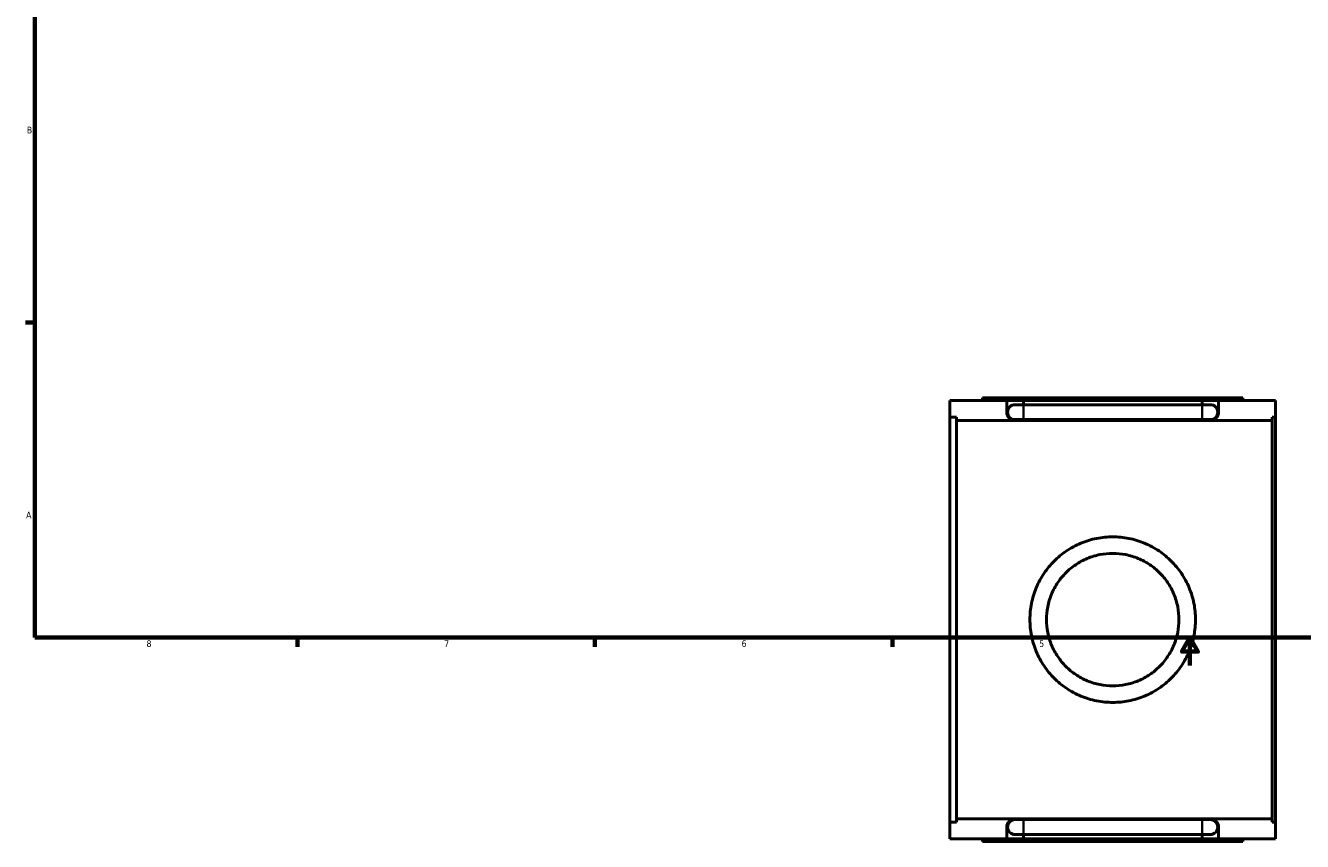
# Model space of a CAD drawing. Header units: inches. Extents: x -1.5 to 40.4, y -1.9 to 40.3.
# Tile 1 of 6: x 0.4 to 18.6, y -1.9 to 9.7. Entities that reach past the tile are written whole.
import ezdxf

# ---------------------------------------------------------------- set-up
doc = ezdxf.new("R2010")
doc.units = ezdxf.units.IN
doc.header["$MEASUREMENT"] = 0
for name, color, linetype, lineweight in [('Border (ANSI)', 7, 'Continuous', 70), ('Visible (ANSI)', 7, 'Continuous', 50), ('Visible Narrow (ANSI)', 7, 'Continuous', 35)]:
    doc.layers.add(name, color=color, linetype=linetype, lineweight=lineweight)
doc.styles.add('Note Text (ANSI)', font='tahoma.ttf')

# ---------------------------------------------------------------- blocks, each defined once
blk = doc.blocks.new('Borders Default Border')
at = {"layer": 'Border (ANSI)'}
for p, q in [((0.5, 5.5), (0.366, 5.5)), ((4.25, 1), (4.25, 0.866)), ((8.5, 1), (8.5, 0.866)), ((12.75, 1), (12.75, 0.866))]:
    blk.add_line(p, q, dxfattribs=at)
at = {"layer": 'Border (ANSI)', "flags": 128}
for points in [[(0.5, 1), (0.5, 21), (33.5, 21), (33.5, 1), (0.5, 1)], [(17, 0.6), (17, 1), (16.885, 0.8), (17.115, 0.8), (17, 1)]]:
    blk.add_lwpolyline(points, dxfattribs=at)
at = {"layer": 'Border (ANSI)', "color": 5, "true_color": 0x0000ff, "char_height": 0.0945, "attachment_point": 7, "style": 'Note Text (ANSI)'}
for s, insert in [('B', (0.384, 8.203)), ('A', (0.373, 2.703)), ('8', (2.094, 0.863)), ('7', (6.346, 0.866)), ('6', (10.595, 0.864)), ('5', (14.847, 0.864))]:
    blk.add_mtext(s, dxfattribs=dict(at, insert=insert))

msp = doc.modelspace()

# ---------------------------------------------------------------- linework, layer by layer
at = {"layer": 'Visible (ANSI)'}
for p, q in [((13.5719, 4.1506), (13.5719, 4.3859)), ((14.3837, 4.3859), (13.5719, 4.3859)), ((17.7569, 4.4253), (14.0369, 4.4253)), ((14.0369, 4.3859), (14.0369, 4.4253)), ((14.3837, 4.2199), (14.3837, 4.3859)), ((14.62, 4.3859), (14.3837, 4.3859)), ((17.1737, 4.3859), (14.62, 4.3859)), ((14.62, 4.3859), (14.62, 4.3262)), ((17.1737, 4.3262), (17.1737, 4.3859)), ((17.41, 4.3859), (17.1737, 4.3859)), ((18.2219, 4.3859), (17.41, 4.3859)), ((17.41, 4.3859), (17.41, 4.2199)), ((17.7569, 4.4253), (17.7569, 4.3859)), ((18.2219, 4.3859), (18.2219, 4.1493)), ((14.62, 4.3262), (14.5019, 4.3262)), ((17.1737, 4.3262), (14.62, 4.3262)), ((17.2919, 4.3262), (17.1737, 4.3262)), ((13.5719, -1.6387), (13.5719, 4.1506)), ((13.5719, 4.1506), (13.6649, 4.1506)), ((13.6649, -1.6387), (13.6649, 4.1506)), ((14.5019, 4.1018), (13.6649, 4.1018)), ((14.5019, 4.1136), (14.62, 4.1136)), ((17.2919, 4.1018), (14.5019, 4.1018)), ((17.1737, 4.1136), (14.62, 4.1136)), ((17.1737, 4.1136), (17.2919, 4.1136)), ((18.1754, 4.1018), (17.2919, 4.1018)), ((18.1754, 4.1493), (18.2219, 4.1493)), ((18.1754, 4.1493), (18.1754, -1.6374)), ((18.2219, 4.1493), (18.2219, -1.6374)), ((13.6649, -1.6387), (13.5719, -1.6387)), ((13.5719, -1.8741), (13.5719, -1.6387)), ((14.5019, -1.5899), (13.6649, -1.5899)), ((17.2919, -1.5899), (14.5019, -1.5899)), ((14.62, -1.6017), (14.5019, -1.6017)), ((14.62, -1.6017), (17.1737, -1.6017)), ((17.2919, -1.6017), (17.1737, -1.6017)), ((18.1754, -1.5899), (17.2919, -1.5899)), ((18.2219, -1.6374), (18.1754, -1.6374)), ((18.2219, -1.6374), (18.2219, -1.8741)), ((14.3837, -1.8741), (14.3837, -1.708)), ((14.5019, -1.8143), (14.62, -1.8143)), ((14.62, -1.8143), (14.62, -1.8741)), ((14.62, -1.8143), (17.1737, -1.8143)), ((17.1737, -1.8741), (17.1737, -1.8143)), ((17.1737, -1.8143), (17.2919, -1.8143)), ((17.41, -1.708), (17.41, -1.8741)), ((14.3837, -1.8741), (13.5719, -1.8741)), ((14.0369, -1.8741), (14.0369, -1.9134)), ((17.7569, -1.9134), (14.0369, -1.9134)), ((14.62, -1.8741), (14.3837, -1.8741)), ((17.1737, -1.8741), (14.62, -1.8741)), ((17.41, -1.8741), (17.1737, -1.8741)), ((18.2219, -1.8741), (17.41, -1.8741)), ((17.7569, -1.9134), (17.7569, -1.8741))]:
    msp.add_line(p, q, dxfattribs=at)
for centre, radius, start, end in [((14.5019, 4.2199), 0.1181, 180, 270), ((14.5019, 4.2199), 0.1063, 90, 270), ((17.2919, 4.2199), 0.1063, 270, 90), ((17.2919, 4.2199), 0.1181, 270, 0), ((14.5019, 4.2199), 0.1181, 270, 295.84193), ((17.2919, 4.2199), 0.1181, 244.15807, 270), ((14.5019, -1.708), 0.1181, 90, 180), ((14.5019, -1.708), 0.1063, 90, 270), ((14.5019, -1.708), 0.1181, 64.15807, 90), ((17.2919, -1.708), 0.1181, 90, 115.84193), ((17.2919, -1.708), 0.1181, 0, 90), ((17.2919, -1.708), 0.1063, 270, 90)]:
    msp.add_arc(centre, radius, start, end, dxfattribs=at)
for points, knots in [([(15.8969, 2.439), (15.9721, 2.439), (16.0496, 2.4317), (16.2032, 2.4013), (16.2793, 2.3783), (16.4247, 2.3176), (16.4942, 2.2801), (16.6225, 2.1935), (16.6813, 2.1446), (16.7854, 2.0405), (16.8344, 1.9817), (16.9209, 1.8534), (16.9585, 1.7838), (17.0192, 1.6383), (17.0423, 1.5622), (17.0726, 1.4086), (17.0799, 1.3311), (17.0799, 1.1808), (17.0726, 1.1033), (17.0423, 0.9497), (17.0192, 0.8736), (16.9585, 0.728), (16.9209, 0.6585), (16.8344, 0.5302), (16.7854, 0.4714), (16.6813, 0.3673), (16.6225, 0.3184), (16.4942, 0.2318), (16.4247, 0.1942), (16.2793, 0.1336), (16.2032, 0.1106), (16.0496, 0.0802), (15.9721, 0.0729), (15.8216, 0.0729), (15.7441, 0.0802), (15.5905, 0.1106), (15.5144, 0.1336), (15.369, 0.1942), (15.2995, 0.2318), (15.1712, 0.3184), (15.1124, 0.3673), (15.0083, 0.4714), (14.9593, 0.5302), (14.8728, 0.6585), (14.8352, 0.728), (14.7745, 0.8736), (14.7514, 0.9497), (14.7211, 1.1033), (14.7138, 1.1808), (14.7138, 1.3311), (14.7211, 1.4086), (14.7514, 1.5622), (14.7745, 1.6383), (14.8352, 1.7838), (14.8728, 1.8534), (14.9593, 1.9817), (15.0083, 2.0405), (15.1124, 2.1446), (15.1712, 2.1935), (15.2995, 2.2801), (15.369, 2.3176), (15.5144, 2.3783), (15.5905, 2.4013), (15.7441, 2.4317), (15.8216, 2.439), (15.8969, 2.439)], [0, 0, 0, 0, 0.5735785, 0.5735785, 1.1471571, 1.1471571, 1.7207356, 1.7207356, 2.2943141, 2.2943141, 2.8672679, 2.8672679, 3.4402217, 3.4402217, 4.0131754, 4.0131754, 4.5861292, 4.5861292, 5.159083, 5.159083, 5.7320368, 5.7320368, 6.3049905, 6.3049905, 6.8779443, 6.8779443, 7.4515229, 7.4515229, 8.0251014, 8.0251014, 8.5986799, 8.5986799, 9.1722584, 9.1722584, 9.745837, 9.745837, 10.3194155, 10.3194155, 10.892994, 10.892994, 11.4665725, 11.4665725, 12.0395263, 12.0395263, 12.6124801, 12.6124801, 13.1854339, 13.1854339, 13.7583876, 13.7583876, 14.3313414, 14.3313414, 14.9042952, 14.9042952, 15.477249, 15.477249, 16.0502028, 16.0502028, 16.6237813, 16.6237813, 17.1973598, 17.1973598, 17.7709383, 17.7709383, 18.3445169, 18.3445169, 18.3445169, 18.3445169]), ([(15.8969, 2.2024), (15.957, 2.2024), (16.019, 2.1966), (16.1418, 2.1723), (16.2027, 2.1538), (16.3191, 2.1054), (16.3747, 2.0753), (16.4773, 2.006), (16.5244, 1.9669), (16.6077, 1.8836), (16.6469, 1.8365), (16.7162, 1.7338), (16.7463, 1.6782), (16.7948, 1.5617), (16.8132, 1.5009), (16.8375, 1.378), (16.8433, 1.3161), (16.8433, 1.1958), (16.8375, 1.1339), (16.8132, 1.011), (16.7948, 0.9501), (16.7463, 0.8337), (16.7162, 0.7781), (16.6469, 0.6754), (16.6077, 0.6283), (16.5244, 0.545), (16.4773, 0.5059), (16.3747, 0.4366), (16.3191, 0.4065), (16.2027, 0.3581), (16.1418, 0.3396), (16.019, 0.3153), (15.957, 0.3095), (15.8367, 0.3095), (15.7747, 0.3153), (15.6519, 0.3396), (15.591, 0.3581), (15.4747, 0.4065), (15.419, 0.4366), (15.3164, 0.5059), (15.2693, 0.545), (15.186, 0.6283), (15.1468, 0.6754), (15.0775, 0.7781), (15.0474, 0.8337), (14.9989, 0.9501), (14.9805, 1.011), (14.9562, 1.1339), (14.9504, 1.1958), (14.9504, 1.3161), (14.9562, 1.378), (14.9805, 1.5009), (14.9989, 1.5617), (15.0474, 1.6782), (15.0775, 1.7338), (15.1468, 1.8365), (15.186, 1.8836), (15.2693, 1.9669), (15.3164, 2.006), (15.419, 2.0753), (15.4747, 2.1054), (15.591, 2.1538), (15.6519, 2.1723), (15.7747, 2.1966), (15.8367, 2.2024), (15.8969, 2.2024)], [0, 0, 0, 0, 0.4585129, 0.4585129, 0.9170258, 0.9170258, 1.3755387, 1.3755387, 1.8340516, 1.8340516, 2.2921186, 2.2921186, 2.7501856, 2.7501856, 3.2082526, 3.2082526, 3.6663196, 3.6663196, 4.1243866, 4.1243866, 4.5824536, 4.5824536, 5.0405206, 5.0405206, 5.4985876, 5.4985876, 5.9571005, 5.9571005, 6.4156134, 6.4156134, 6.8741263, 6.8741263, 7.3326391, 7.3326391, 7.791152, 7.791152, 8.2496649, 8.2496649, 8.7081778, 8.7081778, 9.1666907, 9.1666907, 9.6247577, 9.6247577, 10.0828247, 10.0828247, 10.5408917, 10.5408917, 10.9989587, 10.9989587, 11.4570257, 11.4570257, 11.9150927, 11.9150927, 12.3731597, 12.3731597, 12.8312267, 12.8312267, 13.2897396, 13.2897396, 13.7482525, 13.7482525, 14.2067654, 14.2067654, 14.6652783, 14.6652783, 14.6652783, 14.6652783])]:
    msp.add_open_spline(points, degree=3, knots=knots, dxfattribs=at)
at = {"layer": 'Visible Narrow (ANSI)'}
for p, q in [((14.62, 4.3249), (14.62, 4.1149)), ((17.1737, 4.3249), (17.1737, 4.1149)), ((14.62, -1.813), (14.62, -1.603)), ((17.1737, -1.813), (17.1737, -1.603))]:
    msp.add_line(p, q, dxfattribs=at)

# ---------------------------------------------------------------- block references
msp.add_blockref('Borders Default Border', (0, 0))

doc.saveas('drawing.dxf')
